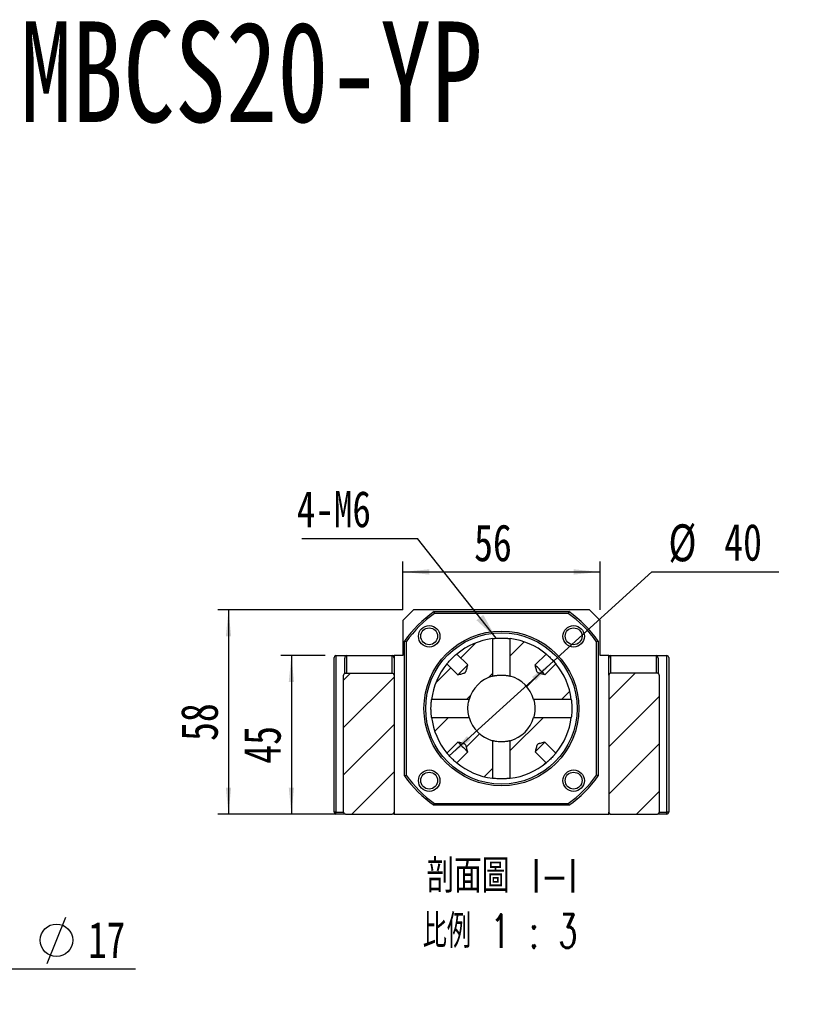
# Model space of a CAD drawing. Header units: millimetres. Extents: x 45 to 288, y 20 to 196.
# Tile 3 of 8: x 111 to 185, y 102 to 196. Entities that reach past the tile are written whole.
import ezdxf

# ---------------------------------------------------------------- set-up
doc = ezdxf.new("R2010")
doc.units = ezdxf.units.MM
doc.layers.add('FORMAT', color=7, linetype='Continuous')
doc.styles.add('SLDTEXTSTYLE0', font='TXT', dxfattribs={"width": 0.75})
doc.styles.add('SLDTEXTSTYLE1', font='TXT', dxfattribs={"width": 0.75, "bigfont": 'bigfont'})
doc.styles.add('SLDTEXTSTYLE3', font='TXT', dxfattribs={"width": 0.666667})
doc.styles.add('SLDTEXTSTYLE4', font='TXT', dxfattribs={"width": 0.65625, "bigfont": 'bigfont'})
doc.dimstyles.new('SLDDIMSTYLE2', dxfattribs={"dimtxt": 3.5, "dimasz": 2.5, "dimexe": 0, "dimexo": 0.0625, "dimgap": 0.875, "dimtad": 1, "dimlfac": 3, "dimrnd": 1e-09, "dimzin": 12, "dimdsep": 46, "dimtxsty": 'SLDTEXTSTYLE0', "dimsah": 1, "dimcen": 0.09, "dimadec": 0, "dimazin": 3, "dimtfac": 1, "dimtofl": 0, "dimtmove": 0, "dimatfit": 3, "dimfxl": 1, "dimfrac": 2, "dimtolj": 1, "dimtzin": 12, "dimarcsym": 0})
doc.dimstyles.new('SLDDIMSTYLE4', dxfattribs={"dimtxt": 0.18, "dimasz": 2.5, "dimexe": 0, "dimexo": 0.0625, "dimgap": 0, "dimtad": 0, "dimtih": 1, "dimtoh": 1, "dimdec": 0, "dimrnd": 1e-09, "dimzin": 0, "dimdsep": 46, "dimtxsty": 'Standard', "dimsah": 1, "dimcen": 0.09, "dimadec": 0, "dimazin": 0, "dimtfac": 2.5, "dimtdec": 0, "dimtofl": 0, "dimtmove": 0, "dimatfit": 3, "dimfxl": 1, "dimfrac": 2, "dimtolj": 1, "dimtzin": 0, "dimarcsym": 0})
doc.dimstyles.new('SLDDIMSTYLE5', dxfattribs={"dimtxt": 3.5, "dimasz": 2.5, "dimexe": 0, "dimexo": 0.0625, "dimgap": 0.875, "dimtad": 0, "dimtih": 1, "dimtoh": 1, "dimlfac": 3, "dimrnd": 1e-09, "dimzin": 12, "dimdsep": 46, "dimtxsty": 'SLDTEXTSTYLE0', "dimsah": 1, "dimcen": 0, "dimadec": 0, "dimazin": 3, "dimtfac": 1, "dimtmove": 0, "dimatfit": 3, "dimfxl": 1, "dimfrac": 2, "dimtolj": 1, "dimtzin": 12, "dimarcsym": 0})

# ---------------------------------------------------------------- blocks, each defined once
blk = doc.blocks.new('SW_SYMBOL_HOLE_DIAM')
at = {"layer": 'FORMAT', "color": 0}
blk.add_line((300, 0), (700, 1000), dxfattribs=at)
blk.add_circle((500, 500), 350, dxfattribs=at)
blk = doc.blocks.new('SW_SYMBOL_HOLE_SPOT')
at = {"layer": 'FORMAT', "color": 0}
for p, q in [((0, 875), (0, 75)), ((1600, 75), (1600, 875)), ((0, 75), (1600, 75))]:
    blk.add_line(p, q, dxfattribs=at)
blk = doc.blocks.new('SW_NOTE_0')
at = {"layer": 'FORMAT', "color": 0}
blk.add_line((45.484, 0), (0, 0), dxfattribs=at)
at = {"layer": 'FORMAT', "color": 0, "xscale": 0.0043935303, "yscale": 0.0043935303, "zscale": 0.0043935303}
for name, p in [('SW_SYMBOL_HOLE_DIAM', (5.812, 0.532)), ('SW_SYMBOL_HOLE_DIAM', (35.817, 0.532)), ('SW_SYMBOL_HOLE_SPOT', (26.526, 0.532))]:
    blk.add_blockref(name, p, dxfattribs=at)
at = {"layer": 'FORMAT', "color": 0, "attachment_point": 1}
for s, insert, char_height, style in [('11\\M+18AD1\\M+190FA', (11.004, 4.489), 3.43958, 'SLDTEXTSTYLE1'), ('4 -', (0.48, 4.489), 3.4396, 'SLDTEXTSTYLE3'), ('17', (41.009, 4.489), 3.4396, 'SLDTEXTSTYLE0')]:
    blk.add_mtext(s, dxfattribs=dict(at, insert=insert, char_height=char_height, style=style))
blk = doc.blocks.new('_D_7')
at = {"layer": 'FORMAT', "color": 7}
for p, q in [((140.392, 135.457), (136.179, 135.457)), ((137.179, 135.457), (137.179, 120.457)), ((141.297, 120.457), (136.179, 120.457))]:
    blk.add_line(p, q, dxfattribs=at)
for points in [[(137.179, 135.457), (136.929, 132.957), (137.429, 132.957)], [(137.179, 120.457), (137.429, 122.957), (136.929, 122.957)]]:
    blk.add_solid(points, dxfattribs=at)
at = {"layer": 'FORMAT', "color": 7, "insert": (132.667, 125.222), "char_height": 3.5, "attachment_point": 1, "rotation": 90, "style": 'SLDTEXTSTYLE0'}
blk.add_mtext('45', dxfattribs=at)
blk = doc.blocks.new('_D_8')
at = {"layer": 'FORMAT', "color": 7}
for p, q in [((147.726, 139.79), (130.226, 139.79)), ((131.226, 139.79), (131.226, 120.457)), ((141.297, 120.457), (130.226, 120.457))]:
    blk.add_line(p, q, dxfattribs=at)
for points in [[(131.226, 139.79), (130.976, 137.29), (131.476, 137.29)], [(131.226, 120.457), (131.476, 122.957), (130.976, 122.957)]]:
    blk.add_solid(points, dxfattribs=at)
at = {"layer": 'FORMAT', "color": 7, "insert": (126.714, 127.378), "char_height": 3.5, "attachment_point": 1, "rotation": 90, "style": 'SLDTEXTSTYLE0'}
blk.add_mtext('58', dxfattribs=at)
blk = doc.blocks.new('_D_9')
at = {"layer": 'FORMAT', "color": 7}
for p, q in [((147.726, 139.79), (147.726, 144.387)), ((166.392, 139.79), (166.392, 144.387)), ((147.726, 143.387), (166.392, 143.387))]:
    blk.add_line(p, q, dxfattribs=at)
for points in [[(147.726, 143.387), (150.226, 143.137), (150.226, 143.637)], [(166.392, 143.387), (163.892, 143.637), (163.892, 143.137)]]:
    blk.add_solid(points, dxfattribs=at)
at = {"layer": 'FORMAT', "color": 7, "insert": (154.473, 147.899), "char_height": 3.5, "attachment_point": 1, "style": 'SLDTEXTSTYLE0'}
blk.add_mtext('56', dxfattribs=at)
blk = doc.blocks.new('_D_10')
at = {"layer": 'FORMAT', "color": 7}
for p, q in [((161.992, 134.941), (171.282, 143.387)), ((171.282, 143.387), (183.32, 143.387)), ((152.126, 125.972), (161.992, 134.941))]:
    blk.add_line(p, q, dxfattribs=at)
for points in [[(161.992, 134.941), (159.974, 133.445), (160.31, 133.075)], [(152.126, 125.972), (154.144, 127.469), (153.808, 127.839)]]:
    blk.add_solid(points, dxfattribs=at)
at = {"layer": 'FORMAT', "color": 7, "char_height": 3.5, "attachment_point": 1, "style": 'SLDTEXTSTYLE0'}
for s, insert in [('%%c', (172.869, 147.899)), ('40', (178.148, 147.952))]:
    blk.add_mtext(s, dxfattribs=dict(at, insert=insert))
blk = doc.blocks.new('SW_NOTE_2')
at = {"layer": 'FORMAT', "color": 0, "char_height": 3.175, "attachment_point": 2}
for s, insert, style in [('\\M+19655\\M+196CA\\M+19AA4 I-I', (8.632, 4.093), 'SLDTEXTSTYLE1'), ('\\M+194E4\\M+197E1 1 : 3', (8.457, -1.141), 'SLDTEXTSTYLE4')]:
    blk.add_mtext(s, dxfattribs=dict(at, insert=insert, style=style))
blk = doc.blocks.new('SW_NOTE_3')
at = {"layer": 'FORMAT', "color": 0}
blk.add_line((-10.95, 0), (0, 0), dxfattribs=at)
at = {"layer": 'FORMAT', "color": 0, "insert": (-11.423, 4.499), "char_height": 3.4396, "attachment_point": 1, "style": 'SLDTEXTSTYLE0'}
blk.add_mtext('4-M6', dxfattribs=at)

msp = doc.modelspace()

# ---------------------------------------------------------------- hatches: boundary and pattern name
at = {"layer": 'FORMAT', "linetype": 'Continuous', "lineweight": 18}
h = msp.add_hatch(dxfattribs=at)
h.set_pattern_fill('ANSI31', color=256, style=0)
edge = h.paths.add_edge_path(flags=0)
edge.add_line((152.9399, 133.6446), (151.9023, 134.6823))
edge.add_arc((157.0589, 130.4569), 6.6667, 140.668368, 172.730424)
edge.add_line((150.4458, 131.3005), (154.0066, 131.3005))
edge.add_arc((157.0589, 130.4569), 3.1667, 105.449895, 164.550105, ccw=False)
edge.add_line((156.2153, 133.5091), (156.2153, 137.0699))
edge.add_arc((157.0589, 130.4569), 6.6667, 97.269576, 129.331632)
edge.add_line((152.8335, 135.6135), (153.8711, 134.5759))
edge.add_spline(control_points=[(153.8711, 134.5759), (153.8331, 134.4269), (153.7956, 134.2778), (153.7536, 134.1299), (153.733, 134.0575), (153.7148, 133.9828), (153.6781, 133.917), (153.6689, 133.9004), (153.6578, 133.8847), (153.6445, 133.8713), (153.636, 133.8628), (153.6266, 133.8552), (153.6166, 133.8485), (153.5862, 133.828), (153.5513, 133.8147), (153.5167, 133.8026), (153.4304, 133.7723), (153.3417, 133.7494), (153.2533, 133.7259), (153.149, 133.6981), (153.0445, 133.6713), (152.9399, 133.6446)], knot_values=[0.0012908, 0.0012908, 0.0012908, 0.0012908, 0.0026742, 0.0026742, 0.0026742, 0.0033532, 0.0033532, 0.0033532, 0.0035228, 0.0035228, 0.0035228, 0.0036295, 0.0036295, 0.0036295, 0.0039589, 0.0039589, 0.0039589, 0.0047781, 0.0047781, 0.0047781, 0.0057446, 0.0057446, 0.0057446, 0.0057446], weights=[1, 1, 1, 1, 1, 1, 1, 1, 1, 1, 1, 1, 1, 1, 1, 1, 1, 1, 1, 1, 1, 1], degree=3, periodic=0)
h = msp.add_hatch(dxfattribs=at)
h.set_pattern_fill('ANSI31', color=256, style=0)
edge = h.paths.add_edge_path(flags=0)
edge.add_spline(control_points=[(161.1779, 133.6446), (161.1338, 133.6559), (161.0897, 133.6672), (161.0456, 133.6786), (160.9454, 133.7044), (160.8453, 133.7303), (160.7457, 133.7583), (160.693, 133.7731), (160.6404, 133.7881), (160.589, 133.8069), (160.5605, 133.8173), (160.532, 133.8289), (160.5063, 133.8451), (160.4878, 133.8569), (160.4708, 133.8719), (160.4575, 133.8894), (160.4385, 133.9143), (160.4255, 133.9436), (160.4142, 133.9729), (160.3612, 134.1101), (160.3295, 134.2546), (160.2926, 134.397), (160.2772, 134.4566), (160.2619, 134.5162), (160.2467, 134.5759)], knot_values=[0.00137, 0.00137, 0.00137, 0.00137, 0.0017797, 0.0017797, 0.0017797, 0.0027106, 0.0027106, 0.0027106, 0.0032029, 0.0032029, 0.0032029, 0.003477, 0.003477, 0.003477, 0.0036763, 0.0036763, 0.0036763, 0.0039605, 0.0039605, 0.0039605, 0.0052902, 0.0052902, 0.0052902, 0.0058467, 0.0058467, 0.0058467, 0.0058467], weights=[1, 1, 1, 1, 1, 1, 1, 1, 1, 1, 1, 1, 1, 1, 1, 1, 1, 1, 1, 1, 1, 1, 1, 1, 1], degree=3, periodic=0)
edge.add_line((160.2467, 134.5759), (161.2843, 135.6135))
edge.add_arc((157.0589, 130.4569), 6.6667, 50.668368, 82.730424)
edge.add_line((157.9025, 137.0699), (157.9025, 133.5091))
edge.add_arc((157.0589, 130.4569), 3.1667, 15.449895, 74.550105, ccw=False)
edge.add_line((160.1111, 131.3005), (163.672, 131.3005))
edge.add_arc((157.0589, 130.4569), 6.6667, 7.269576, 39.331632)
edge.add_line((162.2155, 134.6823), (161.1779, 133.6446))
h = msp.add_hatch(dxfattribs=at)
h.set_pattern_fill('ANSI31', color=256, style=0)
edge = h.paths.add_edge_path(flags=0)
edge.add_line((146.8922, 120.6235), (146.8922, 133.6235))
edge.add_arc((146.7255, 133.6235), 0.1667, 0, 90)
edge.add_line((146.7255, 133.7902), (142.2975, 133.7902))
edge.add_spline(control_points=[(142.2975, 133.7902), (142.2921, 133.7902), (142.2866, 133.7899), (142.2813, 133.7895), (142.2617, 133.7876), (142.2421, 133.7824), (142.2242, 133.7742), (142.2064, 133.766), (142.1897, 133.7546), (142.1757, 133.7409), (142.1619, 133.7274), (142.1503, 133.7113), (142.142, 133.694), (142.1339, 133.6771), (142.1287, 133.6586), (142.1268, 133.64), (142.1262, 133.6346), (142.1259, 133.629), (142.1259, 133.6235)], knot_values=[0.0001288, 0.0001288, 0.0001288, 0.0001288, 0.0001771, 0.0001771, 0.0001771, 0.0003541, 0.0003541, 0.0003541, 0.0005309, 0.0005309, 0.0005309, 0.0007042, 0.0007042, 0.0007042, 0.0008724, 0.0008724, 0.0008724, 0.0009215, 0.0009215, 0.0009215, 0.0009215], weights=[1, 1, 1, 1, 1, 1, 1, 1, 1, 1, 1, 1, 1, 1, 1, 1, 1, 1, 1], degree=3, periodic=0)
edge.add_line((142.1259, 133.6235), (142.1259, 120.6235))
edge.add_spline(control_points=[(142.1259, 120.6235), (142.1259, 120.6086), (142.128, 120.5936), (142.1321, 120.5793), (142.137, 120.5618), (142.145, 120.545), (142.1554, 120.5302), (142.1659, 120.5151), (142.1791, 120.5016), (142.194, 120.4907), (142.2092, 120.4795), (142.2265, 120.4707), (142.2445, 120.465), (142.2615, 120.4596), (142.2796, 120.4569), (142.2975, 120.4569)], knot_values=[0.0022485, 0.0022485, 0.0022485, 0.0022485, 0.0023824, 0.0023824, 0.0023824, 0.0025454, 0.0025454, 0.0025454, 0.0027109, 0.0027109, 0.0027109, 0.0028809, 0.0028809, 0.0028809, 0.0030415, 0.0030415, 0.0030415, 0.0030415], weights=[1, 1, 1, 1, 1, 1, 1, 1, 1, 1, 1, 1, 1, 1, 1, 1], degree=3, periodic=0)
edge.add_line((142.2975, 120.4569), (146.7255, 120.4569))
edge.add_arc((146.7255, 120.6235), 0.1667, 270, 360)
h = msp.add_hatch(dxfattribs=at)
h.set_pattern_fill('ANSI31', color=256, style=0)
edge = h.paths.add_edge_path(flags=0)
edge.add_line((171.8203, 133.7902), (167.3922, 133.7902))
edge.add_arc((167.3922, 133.6235), 0.1667, 90, 180)
edge.add_line((167.2255, 133.6235), (167.2255, 120.6235))
edge.add_arc((167.3922, 120.6235), 0.1667, 180, 270)
edge.add_line((167.3922, 120.4569), (171.8203, 120.4569))
edge.add_spline(control_points=[(171.8203, 120.4569), (171.8273, 120.4569), (171.8342, 120.4573), (171.8412, 120.4581), (171.8607, 120.4604), (171.8801, 120.4662), (171.8978, 120.4749), (171.9154, 120.4835), (171.9317, 120.4954), (171.9453, 120.5095), (171.9587, 120.5233), (171.9698, 120.5396), (171.9777, 120.5572), (171.9825, 120.568), (171.9862, 120.5794), (171.9885, 120.591), (171.9907, 120.6017), (171.9919, 120.6126), (171.9919, 120.6235)], knot_values=[0.0024758, 0.0024758, 0.0024758, 0.0024758, 0.0025381, 0.0025381, 0.0025381, 0.0027154, 0.0027154, 0.0027154, 0.0028921, 0.0028921, 0.0028921, 0.0030651, 0.0030651, 0.0030651, 0.0031708, 0.0031708, 0.0031708, 0.0032687, 0.0032687, 0.0032687, 0.0032687], weights=[1, 1, 1, 1, 1, 1, 1, 1, 1, 1, 1, 1, 1, 1, 1, 1, 1, 1, 1], degree=3, periodic=0)
edge.add_line((171.9919, 120.6235), (171.9919, 133.6235))
edge.add_spline(control_points=[(171.9919, 133.6235), (171.9919, 133.6236), (171.9919, 133.6236), (171.9919, 133.6237), (171.9918, 133.6346), (171.9907, 133.6455), (171.9885, 133.6561), (171.9848, 133.6742), (171.9779, 133.6918), (171.9684, 133.7077), (171.9589, 133.7235), (171.9465, 133.7378), (171.9324, 133.7497), (171.918, 133.7618), (171.9013, 133.7715), (171.8838, 133.7783), (171.8658, 133.7853), (171.8464, 133.7893), (171.8271, 133.7901), (171.8248, 133.7902), (171.8226, 133.7902), (171.8203, 133.7902)], knot_values=[0.0030729, 0.0030729, 0.0030729, 0.0030729, 0.0030734, 0.0030734, 0.0030734, 0.0031701, 0.0031701, 0.0031701, 0.0033362, 0.0033362, 0.0033362, 0.0035021, 0.0035021, 0.0035021, 0.0036712, 0.0036712, 0.0036712, 0.003845, 0.003845, 0.003845, 0.0038651, 0.0038651, 0.0038651, 0.0038651], weights=[1, 1, 1, 1, 1, 1, 1, 1, 1, 1, 1, 1, 1, 1, 1, 1, 1, 1, 1, 1, 1, 1], degree=3, periodic=0)
h = msp.add_hatch(dxfattribs=at)
h.set_pattern_fill('ANSI31', color=256, style=0)
edge = h.paths.add_edge_path(flags=0)
edge.add_line((151.9023, 126.2315), (152.9399, 127.2691))
edge.add_spline(control_points=[(152.9399, 127.2691), (152.9995, 127.2539), (153.0592, 127.2386), (153.1188, 127.2231), (153.2611, 127.1862), (153.4057, 127.1546), (153.5429, 127.1016), (153.5721, 127.0903), (153.6014, 127.0773), (153.6264, 127.0582), (153.6438, 127.0449), (153.6588, 127.028), (153.6706, 127.0094), (153.6869, 126.9838), (153.6985, 126.9553), (153.7089, 126.9268), (153.7276, 126.8754), (153.7427, 126.8227), (153.7575, 126.7701), (153.7855, 126.6705), (153.8114, 126.5703), (153.8372, 126.4702), (153.8486, 126.4261), (153.8599, 126.382), (153.8711, 126.3379)], knot_values=[0.0047191, 0.0047191, 0.0047191, 0.0047191, 0.0052731, 0.0052731, 0.0052731, 0.006597, 0.006597, 0.006597, 0.0068799, 0.0068799, 0.0068799, 0.0070784, 0.0070784, 0.0070784, 0.0073512, 0.0073512, 0.0073512, 0.0078413, 0.0078413, 0.0078413, 0.0087681, 0.0087681, 0.0087681, 0.0091761, 0.0091761, 0.0091761, 0.0091761], weights=[1, 1, 1, 1, 1, 1, 1, 1, 1, 1, 1, 1, 1, 1, 1, 1, 1, 1, 1, 1, 1, 1, 1, 1, 1], degree=3, periodic=0)
edge.add_line((153.8711, 126.3379), (152.8335, 125.3003))
edge.add_arc((157.0589, 130.4569), 6.6667, 230.668368, 262.730424)
edge.add_line((156.2153, 123.8438), (156.2153, 127.4046))
edge.add_arc((157.0589, 130.4569), 3.1667, 195.449895, 254.550105, ccw=False)
edge.add_line((154.0066, 129.6133), (150.4458, 129.6133))
edge.add_arc((157.0589, 130.4569), 6.6667, 187.269576, 219.331632)
h = msp.add_hatch(dxfattribs=at)
h.set_pattern_fill('ANSI31', color=256, style=0)
edge = h.paths.add_edge_path(flags=0)
edge.add_spline(control_points=[(160.2467, 126.3379), (160.2619, 126.3975), (160.2772, 126.4571), (160.2926, 126.5167), (160.3295, 126.6591), (160.3612, 126.8036), (160.4142, 126.9408), (160.4255, 126.9701), (160.4385, 126.9994), (160.4575, 127.0243), (160.4708, 127.0418), (160.4878, 127.0568), (160.5063, 127.0686), (160.532, 127.0849), (160.5605, 127.0964), (160.589, 127.1069), (160.6404, 127.1256), (160.693, 127.1407), (160.7457, 127.1555), (160.8453, 127.1834), (160.9454, 127.2093), (161.0456, 127.2352), (161.0897, 127.2465), (161.1338, 127.2578), (161.1779, 127.2691)], knot_values=[0.0047191, 0.0047191, 0.0047191, 0.0047191, 0.0052731, 0.0052731, 0.0052731, 0.006597, 0.006597, 0.006597, 0.0068799, 0.0068799, 0.0068799, 0.0070784, 0.0070784, 0.0070784, 0.0073512, 0.0073512, 0.0073512, 0.0078413, 0.0078413, 0.0078413, 0.0087681, 0.0087681, 0.0087681, 0.0091761, 0.0091761, 0.0091761, 0.0091761], weights=[1, 1, 1, 1, 1, 1, 1, 1, 1, 1, 1, 1, 1, 1, 1, 1, 1, 1, 1, 1, 1, 1, 1, 1, 1], degree=3, periodic=0)
edge.add_line((161.1779, 127.2691), (162.2155, 126.2315))
edge.add_arc((157.0589, 130.4569), 6.6667, 320.668368, 352.730424)
edge.add_line((163.672, 129.6133), (160.1111, 129.6133))
edge.add_arc((157.0589, 130.4569), 3.1667, 285.449895, 344.550105, ccw=False)
edge.add_line((157.9025, 127.4046), (157.9025, 123.8438))
edge.add_arc((157.0589, 130.4569), 6.6667, 277.269576, 309.331632)
edge.add_line((161.2843, 125.3003), (160.2467, 126.3379))

# ---------------------------------------------------------------- linework, layer by layer
at = {"color": 7, "linetype": 'Continuous', "lineweight": 25}
for p, q in [((148.7255, 139.7902), (147.7255, 138.7902)), ((165.3922, 139.7902), (148.7255, 139.7902)), ((150.6818, 139.6235), (163.4359, 139.6235)), ((163.3834, 139.4569), (150.7343, 139.4569)), ((166.3922, 138.7902), (165.3922, 139.7902)), ((147.7255, 138.7902), (147.7255, 135.4569)), ((166.3922, 135.4569), (166.3922, 138.7902)), ((147.8922, 124.0798), (147.8922, 136.8339)), ((148.0589, 136.7814), (148.0589, 124.1323)), ((156.2153, 137.0699), (156.2153, 133.5091)), ((157.9025, 133.5091), (157.9025, 137.0699)), ((166.0589, 124.1323), (166.0589, 136.7814)), ((166.2255, 136.8339), (166.2255, 124.0798)), ((141.2255, 120.6235), (141.2255, 135.2902)), ((141.3922, 135.4569), (142.3922, 135.4569)), ((141.3922, 135.4569), (141.3922, 120.6235)), ((142.2255, 133.7746), (142.2255, 135.2212)), ((142.3922, 135.4569), (142.3922, 133.7902)), ((142.3922, 135.4569), (146.7255, 135.4569)), ((146.7255, 133.7902), (146.7255, 135.4569)), ((146.7255, 135.4569), (146.8922, 135.4569)), ((146.8922, 135.4569), (146.8922, 135.2212)), ((147.7255, 135.4569), (146.8922, 135.4569)), ((146.8922, 135.2212), (146.8922, 133.6235)), ((153.8711, 134.5759), (152.8335, 135.6135)), ((161.2843, 135.6135), (160.2467, 134.5759)), ((167.2255, 135.4569), (166.3922, 135.4569)), ((167.2255, 135.4569), (167.3922, 135.4569)), ((167.2255, 135.2212), (167.2255, 135.4569)), ((167.2255, 133.6235), (167.2255, 135.2212)), ((167.3922, 135.4569), (167.3922, 133.7902)), ((167.3922, 135.4569), (171.7255, 135.4569)), ((171.7255, 133.7902), (171.7255, 135.4569)), ((171.7255, 135.4569), (172.7255, 135.4569)), ((171.8922, 135.2212), (171.8922, 133.7734)), ((172.7255, 120.6235), (172.7255, 135.4569)), ((172.8922, 135.2902), (172.8922, 120.6235)), ((151.9023, 134.6823), (152.9399, 133.6446)), ((161.1779, 133.6446), (162.2155, 134.6823)), ((142.1259, 120.6235), (142.1259, 133.6235)), ((142.2975, 133.7902), (146.7255, 133.7902)), ((146.8922, 133.6235), (146.8922, 120.6235)), ((167.2255, 133.6235), (167.2255, 120.6235)), ((171.8203, 133.7902), (167.3922, 133.7902)), ((171.9919, 133.6235), (171.9919, 120.6235)), ((154.0066, 131.3005), (150.4458, 131.3005)), ((163.672, 131.3005), (160.1111, 131.3005)), ((150.4458, 129.6133), (154.0066, 129.6133)), ((160.1111, 129.6133), (163.672, 129.6133)), ((152.9399, 127.2691), (151.9023, 126.2315)), ((156.2153, 127.4046), (156.2153, 123.8438)), ((157.9025, 123.8438), (157.9025, 127.4046)), ((162.2155, 126.2315), (161.1779, 127.2691)), ((152.8335, 125.3003), (153.8711, 126.3379)), ((160.2467, 126.3379), (161.2843, 125.3003)), ((163.4359, 121.2902), (150.6818, 121.2902)), ((150.7343, 121.4569), (163.3834, 121.4569)), ((141.3922, 120.6235), (141.2255, 120.6235)), ((141.3922, 120.4569), (141.3922, 120.6235)), ((142.2975, 120.4569), (141.3922, 120.4569)), ((142.2975, 120.4569), (146.7255, 120.4569)), ((146.8922, 120.4569), (146.7255, 120.4569)), ((146.8922, 120.6235), (146.8922, 120.4569)), ((146.8922, 120.4569), (167.2255, 120.4569)), ((167.2255, 120.4569), (167.2255, 120.6235)), ((167.3922, 120.4569), (167.2255, 120.4569)), ((167.3922, 120.4569), (171.8203, 120.4569)), ((172.7255, 120.4569), (171.8203, 120.4569)), ((172.8922, 120.6235), (172.7255, 120.6235)), ((172.7255, 120.4569), (172.7255, 120.6235))]:
    msp.add_line(p, q, dxfattribs=at)
at = {"color": 8, "linetype": 'Continuous', "lineweight": 25}
for p, q in [((141.3922, 120.6235), (142.1259, 120.6235)), ((171.9919, 120.6235), (172.7255, 120.6235))]:
    msp.add_line(p, q, dxfattribs=at)
at = {"color": 7, "linetype": 'Continuous', "lineweight": 25, "flags": 128}
for points in [[(153.8711, 134.5759), (153.8442, 134.549), (153.7967, 134.5014), (153.7307, 134.4354), (153.6494, 134.3541), (153.5566, 134.2613), (153.4567, 134.1614), (153.3543, 134.0591), (153.2544, 133.9592), (153.1616, 133.8664), (153.0803, 133.785), (153.0143, 133.7191), (152.9668, 133.6715), (152.9399, 133.6446)], [(161.1779, 133.6446), (161.151, 133.6715), (161.1035, 133.7191), (161.0375, 133.785), (160.9562, 133.8664), (160.8634, 133.9592), (160.7634, 134.0591), (160.6611, 134.1614), (160.5612, 134.2613), (160.4684, 134.3541), (160.3871, 134.4354), (160.3211, 134.5014), (160.2735, 134.549), (160.2467, 134.5759)], [(152.9399, 127.2691), (152.9668, 127.2422), (153.0143, 127.1947), (153.0803, 127.1287), (153.1616, 127.0474), (153.2544, 126.9546), (153.3543, 126.8546), (153.4567, 126.7523), (153.5566, 126.6524), (153.6494, 126.5596), (153.7307, 126.4783), (153.7967, 126.4123), (153.8442, 126.3647), (153.8711, 126.3379)], [(160.2467, 126.3379), (160.2735, 126.3647), (160.3211, 126.4123), (160.3871, 126.4783), (160.4684, 126.5596), (160.5612, 126.6524), (160.6611, 126.7523), (160.7634, 126.8546), (160.8634, 126.9546), (160.9562, 127.0474), (161.0375, 127.1287), (161.1035, 127.1947), (161.151, 127.2422), (161.1779, 127.2691)]]:
    msp.add_lwpolyline(points, dxfattribs=at)
at = {"color": 7, "linetype": 'Continuous', "lineweight": 25}
for centre, radius in [((150.2235, 137.2922), 1.0167), ((150.2235, 137.2922), 0.8), ((163.8942, 137.2922), 1.0167), ((163.8942, 137.2922), 0.8), ((157.0589, 130.4569), 7.3333), ((157.0589, 130.4569), 7.1667), ((150.2235, 123.6215), 1.0167), ((150.2235, 123.6215), 0.8), ((163.8942, 123.6215), 1.0167), ((163.8942, 123.6215), 0.8)]:
    msp.add_circle(centre, radius, dxfattribs=at)
for centre, radius, start, end in [((157.0589, 130.4569), 11.1667, 124.82546, 145.17454), ((157.0589, 130.4569), 11, 125.096801, 144.903199), ((157.0589, 130.4569), 11, 35.096801, 54.903199), ((157.0589, 130.4569), 11.1667, 34.82546, 55.17454), ((157.0589, 130.4569), 6.6667, 97.269576, 129.331632), ((157.0589, 130.4569), 6.6667, 50.668368, 82.730424), ((141.3922, 135.2902), 0.1667, 90, 180), ((172.7255, 135.2902), 0.1667, 0, 90), ((157.0589, 130.4569), 6.6667, 140.668368, 172.730424), ((157.0589, 130.4569), 6.6667, 7.269576, 39.331632), ((146.7255, 133.6235), 0.1667, 0, 90), ((157.0589, 130.4569), 3.1667, 105.449895, 164.550105), ((157.0589, 130.4569), 3.1667, 15.449895, 74.550105), ((167.3922, 133.6235), 0.1667, 90, 180), ((157.0589, 130.4569), 6.6667, 187.269576, 219.331632), ((157.0589, 130.4569), 3.1667, 195.449895, 254.550105), ((157.0589, 130.4569), 3.1667, 285.449895, 344.550105), ((157.0589, 130.4569), 6.6667, 320.668368, 352.730424), ((157.0589, 130.4569), 6.6667, 230.668368, 262.730424), ((157.0589, 130.4569), 6.6667, 277.269576, 309.331632), ((157.0589, 130.4569), 11.1667, 214.82546, 235.17454), ((157.0589, 130.4569), 11, 215.096801, 234.903199), ((157.0589, 130.4569), 11, 305.096801, 324.903199), ((157.0589, 130.4569), 11.1667, 304.82546, 325.17454), ((141.3922, 120.6235), 0.1667, 180, 270), ((146.7255, 120.6235), 0.1667, 270, 0), ((167.3922, 120.6235), 0.1667, 180, 270), ((172.7255, 120.6235), 0.1667, 270, 0)]:
    msp.add_arc(centre, radius, start, end, dxfattribs=at)
for centre, start_param, end_param in [((142.3922, 135.2212), 3.1415927, 4.712389), ((146.7255, 135.2212), 1.5707963, 3.1415927), ((167.3922, 135.2212), 3.1415927, 4.712389), ((171.7255, 135.2212), 1.5707963, 3.1415927)]:
    msp.add_ellipse(centre, major_axis=(0, -0.2357), ratio=0.7071068, start_param=start_param, end_param=end_param, dxfattribs=at)
for points in [[(150.6818, 139.6235), (150.6993, 139.568), (150.7168, 139.5124), (150.7343, 139.4569)], [(163.4359, 139.6235), (163.4185, 139.568), (163.401, 139.5124), (163.3834, 139.4569)], [(148.0589, 136.7814), (148.0033, 136.799), (147.9478, 136.8165), (147.8922, 136.8339)], [(166.2255, 136.8339), (166.17, 136.8165), (166.1144, 136.799), (166.0589, 136.7814)], [(147.8922, 124.0798), (147.9478, 124.0972), (148.0033, 124.1147), (148.0589, 124.1323)], [(166.2255, 124.0798), (166.17, 124.0972), (166.1144, 124.1147), (166.0589, 124.1323)], [(150.6818, 121.2902), (150.6993, 121.3458), (150.7168, 121.4013), (150.7343, 121.4569)], [(163.4359, 121.2902), (163.4185, 121.3458), (163.401, 121.4013), (163.3834, 121.4569)]]:
    msp.add_open_spline(points, degree=3, dxfattribs=at)
for points, knots in [([(156.2153, 137.0699), (156.2278, 137.0715), (156.2593, 137.0756), (156.3544, 137.0864), (156.4192, 137.0932), (156.5718, 137.1062), (156.6616, 137.1124), (156.8048, 137.1189), (156.8547, 137.1206), (156.9561, 137.1229), (157.0074, 137.1235), (157.111, 137.1235), (157.162, 137.1229), (157.2625, 137.1206), (157.3122, 137.1189), (157.4086, 137.1145), (157.4545, 137.1119), (157.5419, 137.1062), (157.5838, 137.1029), (157.6606, 137.0964), (157.6956, 137.0931), (157.7587, 137.0868), (157.7871, 137.0837), (157.8348, 137.0783), (157.8544, 137.0759), (157.8851, 137.0721), (157.8962, 137.0707), (157.9025, 137.0699)], [0, 0, 0, 0, 0.125, 0.125, 0.25, 0.25, 0.375, 0.375, 0.4375, 0.4375, 0.5, 0.5, 0.5625, 0.5625, 0.625, 0.625, 0.6875, 0.6875, 0.75, 0.75, 0.8125, 0.8125, 0.875, 0.875, 0.9375, 0.9375, 1, 1, 1, 1]), ([(151.9023, 134.6823), (151.9062, 134.687), (151.9124, 134.6946), (151.9288, 134.7145), (151.9391, 134.7268), (151.9639, 134.7564), (151.9784, 134.7736), (152.0108, 134.8114), (152.0288, 134.8322), (152.0882, 134.8998), (152.1338, 134.9505), (152.235, 135.059), (152.2887, 135.1148), (152.4009, 135.2269), (152.4566, 135.2807), (152.5652, 135.382), (152.6159, 135.4275), (152.6836, 135.487), (152.7043, 135.5049), (152.7421, 135.5373), (152.7593, 135.5518), (152.7889, 135.5766), (152.8013, 135.5869), (152.8212, 135.6033), (152.8287, 135.6095), (152.8335, 135.6135)], [0, 0, 0, 0, 0.0625, 0.0625, 0.125, 0.125, 0.1875, 0.1875, 0.25, 0.25, 0.375, 0.375, 0.5, 0.5, 0.625, 0.625, 0.75, 0.75, 0.8125, 0.8125, 0.875, 0.875, 0.9375, 0.9375, 1, 1, 1, 1]), ([(161.2843, 135.6135), (161.289, 135.6096), (161.2966, 135.6034), (161.3165, 135.5869), (161.3289, 135.5766), (161.3584, 135.5518), (161.3756, 135.5373), (161.4134, 135.5049), (161.4342, 135.487), (161.5019, 135.4276), (161.5525, 135.382), (161.6611, 135.2808), (161.7168, 135.227), (161.829, 135.1149), (161.8827, 135.0591), (161.984, 134.9506), (162.0296, 134.8999), (162.089, 134.8322), (162.1069, 134.8114), (162.1393, 134.7736), (162.1538, 134.7564), (162.1786, 134.7269), (162.1889, 134.7145), (162.2054, 134.6946), (162.2116, 134.687), (162.2155, 134.6823)], [0, 0, 0, 0, 0.0625, 0.0625, 0.125, 0.125, 0.1875, 0.1875, 0.25, 0.25, 0.375, 0.375, 0.5, 0.5, 0.625, 0.625, 0.75, 0.75, 0.8125, 0.8125, 0.875, 0.875, 0.9375, 0.9375, 1, 1, 1, 1]), ([(152.9399, 133.6446), (153.0604, 133.6754), (153.1808, 133.7062), (153.3608, 133.7549), (153.4208, 133.7713), (153.5096, 133.7998), (153.5391, 133.8098), (153.5959, 133.8347), (153.6237, 133.8501), (153.6676, 133.8949), (153.6826, 133.9228), (153.707, 133.9797), (153.7169, 134.0089), (153.745, 134.0972), (153.7614, 134.157), (153.8099, 134.3361), (153.8405, 134.456), (153.8711, 134.5759)], [0, 0, 0, 0, 0.25, 0.25, 0.375, 0.375, 0.4375, 0.4375, 0.5, 0.5, 0.5625, 0.5625, 0.625, 0.625, 0.75, 0.75, 1, 1, 1, 1]), ([(161.1779, 133.6446), (161.0574, 133.6754), (160.9369, 133.7062), (160.7568, 133.7549), (160.6969, 133.7714), (160.6081, 133.7998), (160.5785, 133.8099), (160.5217, 133.8348), (160.494, 133.8503), (160.4507, 133.8943), (160.4355, 133.9222), (160.411, 133.979), (160.401, 134.0085), (160.3728, 134.097), (160.3564, 134.1567), (160.3079, 134.3359), (160.2773, 134.4559), (160.2467, 134.5759)], [0, 0, 0, 0, 0.25, 0.25, 0.375, 0.375, 0.4375, 0.4375, 0.5, 0.5, 0.5625, 0.5625, 0.625, 0.625, 0.75, 0.75, 1, 1, 1, 1]), ([(142.2975, 133.7902), (142.2533, 133.7902), (142.2093, 133.7731), (142.1449, 133.7114), (142.1259, 133.6677), (142.1259, 133.6235)], [0, 0, 0, 0, 0.5, 0.5, 1, 1, 1, 1]), ([(156.2153, 133.5091), (156.2279, 133.5126), (156.2594, 133.5214), (156.3309, 133.5388), (156.3591, 133.5454), (156.4223, 133.5591), (156.4572, 133.5661), (156.5335, 133.5799), (156.5754, 133.5867), (156.6628, 133.599), (156.7085, 133.6045), (156.8044, 133.6137), (156.8547, 133.6173), (156.9559, 133.6223), (157.0072, 133.6235), (157.1112, 133.6235), (157.1624, 133.6222), (157.2632, 133.6173), (157.3131, 133.6137), (157.4095, 133.6044), (157.4553, 133.5989), (157.5426, 133.5867), (157.5844, 133.5799), (157.6608, 133.566), (157.6957, 133.559), (157.7587, 133.5454), (157.787, 133.5388), (157.8346, 133.5271), (157.8542, 133.5221), (157.8851, 133.5139), (157.8962, 133.5108), (157.9025, 133.5091)], [0, 0, 0, 0, 0.125, 0.125, 0.1875, 0.1875, 0.25, 0.25, 0.3125, 0.3125, 0.375, 0.375, 0.4375, 0.4375, 0.5, 0.5, 0.5625, 0.5625, 0.625, 0.625, 0.6875, 0.6875, 0.75, 0.75, 0.8125, 0.8125, 0.875, 0.875, 0.9375, 0.9375, 1, 1, 1, 1]), ([(171.9919, 133.6235), (171.9919, 133.6682), (171.9726, 133.7116), (171.9087, 133.7728), (171.8647, 133.7902), (171.8203, 133.7902)], [0, 0, 0, 0, 0.5, 0.5, 1, 1, 1, 1]), ([(150.4458, 129.6133), (150.445, 129.6196), (150.4436, 129.6305), (150.4399, 129.6611), (150.4375, 129.681), (150.432, 129.729), (150.429, 129.7568), (150.4226, 129.8199), (150.4193, 129.8556), (150.4128, 129.9324), (150.4096, 129.9735), (150.4038, 130.0611), (150.4012, 130.108), (150.3968, 130.2038), (150.3951, 130.253), (150.3928, 130.354), (150.3922, 130.4059), (150.3922, 130.5083), (150.3928, 130.5592), (150.3951, 130.6605), (150.3969, 130.7105), (150.4034, 130.8538), (150.4096, 130.9436), (150.4225, 131.0964), (150.4294, 131.1613), (150.4375, 131.2327), (150.4399, 131.2526), (150.4436, 131.2834), (150.445, 131.2942), (150.4458, 131.3005)], [0, 0, 0, 0, 0.0625, 0.0625, 0.125, 0.125, 0.1875, 0.1875, 0.25, 0.25, 0.3125, 0.3125, 0.375, 0.375, 0.4375, 0.4375, 0.5, 0.5, 0.5625, 0.5625, 0.625, 0.625, 0.75, 0.75, 0.875, 0.875, 0.9375, 0.9375, 1, 1, 1, 1]), ([(154.0066, 129.6133), (154.0049, 129.6196), (154.0019, 129.6306), (153.9938, 129.6612), (153.9886, 129.6813), (153.9769, 129.7292), (153.9704, 129.7569), (153.9568, 129.82), (153.9496, 129.8556), (153.9358, 129.932), (153.9291, 129.9729), (153.9168, 130.0606), (153.9112, 130.1073), (153.902, 130.2029), (153.8984, 130.2522), (153.8935, 130.3538), (153.8922, 130.4057), (153.8922, 130.5596), (153.8975, 130.6634), (153.9158, 130.8546), (153.929, 130.9441), (153.9496, 131.0585), (153.9568, 131.094), (153.9705, 131.1572), (153.9769, 131.1849), (153.9886, 131.2325), (153.9938, 131.2526), (154.0019, 131.2833), (154.0049, 131.2941), (154.0066, 131.3005)], [0, 0, 0, 0, 0.0625, 0.0625, 0.125, 0.125, 0.1875, 0.1875, 0.25, 0.25, 0.3125, 0.3125, 0.375, 0.375, 0.4375, 0.4375, 0.5, 0.5, 0.625, 0.625, 0.75, 0.75, 0.8125, 0.8125, 0.875, 0.875, 0.9375, 0.9375, 1, 1, 1, 1]), ([(160.1111, 131.3005), (160.1129, 131.2941), (160.1159, 131.2832), (160.124, 131.2525), (160.1292, 131.2325), (160.1409, 131.1846), (160.1474, 131.1568), (160.161, 131.0938), (160.1682, 131.0581), (160.182, 130.9818), (160.1887, 130.9408), (160.201, 130.8532), (160.2066, 130.8064), (160.2157, 130.7108), (160.2193, 130.6615), (160.2243, 130.5599), (160.2256, 130.508), (160.2255, 130.3541), (160.2203, 130.2503), (160.2019, 130.0591), (160.1888, 129.9696), (160.1681, 129.8552), (160.161, 129.8197), (160.1473, 129.7566), (160.1408, 129.7289), (160.1292, 129.6812), (160.124, 129.6611), (160.1158, 129.6304), (160.1129, 129.6196), (160.1111, 129.6133)], [0, 0, 0, 0, 0.0625, 0.0625, 0.125, 0.125, 0.1875, 0.1875, 0.25, 0.25, 0.3125, 0.3125, 0.375, 0.375, 0.4375, 0.4375, 0.5, 0.5, 0.625, 0.625, 0.75, 0.75, 0.8125, 0.8125, 0.875, 0.875, 0.9375, 0.9375, 1, 1, 1, 1]), ([(163.672, 131.3005), (163.6728, 131.2941), (163.6742, 131.2832), (163.6779, 131.2526), (163.6803, 131.2327), (163.6857, 131.1847), (163.6888, 131.1569), (163.6951, 131.0938), (163.6985, 131.0581), (163.705, 130.9813), (163.7082, 130.9402), (163.7139, 130.8526), (163.7166, 130.8057), (163.7209, 130.7099), (163.7226, 130.6607), (163.7249, 130.5597), (163.7256, 130.5078), (163.7255, 130.4054), (163.725, 130.3545), (163.7226, 130.2532), (163.7209, 130.2032), (163.7144, 130.0599), (163.7082, 129.9701), (163.6952, 129.8173), (163.6884, 129.7524), (163.6803, 129.6811), (163.6779, 129.6611), (163.6741, 129.6303), (163.6728, 129.6195), (163.672, 129.6133)], [0, 0, 0, 0, 0.0625, 0.0625, 0.125, 0.125, 0.1875, 0.1875, 0.25, 0.25, 0.3125, 0.3125, 0.375, 0.375, 0.4375, 0.4375, 0.5, 0.5, 0.5625, 0.5625, 0.625, 0.625, 0.75, 0.75, 0.875, 0.875, 0.9375, 0.9375, 1, 1, 1, 1]), ([(153.8711, 126.3379), (153.8404, 126.4584), (153.8096, 126.5788), (153.7608, 126.7589), (153.7444, 126.8189), (153.7159, 126.9077), (153.7059, 126.9372), (153.681, 126.994), (153.6655, 127.0218), (153.6215, 127.0651), (153.5935, 127.0802), (153.5367, 127.1048), (153.5072, 127.1148), (153.4187, 127.143), (153.3591, 127.1593), (153.1798, 127.2078), (153.0599, 127.2385), (152.9399, 127.2691)], [0, 0, 0, 0, 0.25, 0.25, 0.375, 0.375, 0.4375, 0.4375, 0.5, 0.5, 0.5625, 0.5625, 0.625, 0.625, 0.75, 0.75, 1, 1, 1, 1]), ([(157.9025, 127.4046), (157.8961, 127.4029), (157.8852, 127.3999), (157.8545, 127.3917), (157.8345, 127.3865), (157.7866, 127.3748), (157.7588, 127.3684), (157.6958, 127.3547), (157.6601, 127.3476), (157.5838, 127.3338), (157.5428, 127.3271), (157.4552, 127.3148), (157.4084, 127.3092), (157.3128, 127.3), (157.2636, 127.2964), (157.162, 127.2915), (157.11, 127.2902), (156.9561, 127.2902), (156.8523, 127.2955), (156.6612, 127.3138), (156.5716, 127.327), (156.4573, 127.3476), (156.4217, 127.3548), (156.3586, 127.3684), (156.3309, 127.3749), (156.2832, 127.3866), (156.2632, 127.3918), (156.2325, 127.3999), (156.2216, 127.4029), (156.2153, 127.4046)], [0, 0, 0, 0, 0.0625, 0.0625, 0.125, 0.125, 0.1875, 0.1875, 0.25, 0.25, 0.3125, 0.3125, 0.375, 0.375, 0.4375, 0.4375, 0.5, 0.5, 0.625, 0.625, 0.75, 0.75, 0.8125, 0.8125, 0.875, 0.875, 0.9375, 0.9375, 1, 1, 1, 1]), ([(161.1779, 127.2691), (161.0574, 127.2383), (160.9369, 127.2075), (160.7568, 127.1588), (160.6969, 127.1424), (160.6081, 127.1139), (160.5785, 127.1039), (160.5217, 127.0789), (160.494, 127.0635), (160.4507, 127.0194), (160.4355, 126.9915), (160.411, 126.9347), (160.401, 126.9052), (160.3728, 126.8167), (160.3564, 126.757), (160.3079, 126.5778), (160.2773, 126.4578), (160.2467, 126.3379)], [0, 0, 0, 0, 0.25, 0.25, 0.375, 0.375, 0.4375, 0.4375, 0.5, 0.5, 0.5625, 0.5625, 0.625, 0.625, 0.75, 0.75, 1, 1, 1, 1]), ([(152.8335, 125.3003), (152.8287, 125.3042), (152.8212, 125.3104), (152.8013, 125.3268), (152.7889, 125.3371), (152.7593, 125.3619), (152.7421, 125.3764), (152.7043, 125.4088), (152.6836, 125.4267), (152.6159, 125.4862), (152.5652, 125.5317), (152.4567, 125.633), (152.401, 125.6867), (152.2888, 125.7988), (152.2351, 125.8546), (152.1338, 125.9632), (152.0882, 126.0138), (152.0288, 126.0816), (152.0108, 126.1023), (151.9785, 126.1401), (151.9639, 126.1573), (151.9391, 126.1869), (151.9288, 126.1992), (151.9124, 126.2191), (151.9062, 126.2267), (151.9023, 126.2315)], [0, 0, 0, 0, 0.0625, 0.0625, 0.125, 0.125, 0.1875, 0.1875, 0.25, 0.25, 0.375, 0.375, 0.5, 0.5, 0.625, 0.625, 0.75, 0.75, 0.8125, 0.8125, 0.875, 0.875, 0.9375, 0.9375, 1, 1, 1, 1]), ([(162.2155, 126.2315), (162.2116, 126.2267), (162.2054, 126.2192), (162.1889, 126.1993), (162.1787, 126.1869), (162.1539, 126.1573), (162.1393, 126.1401), (162.1069, 126.1023), (162.089, 126.0816), (162.0296, 126.0139), (161.984, 125.9632), (161.8828, 125.8547), (161.829, 125.7989), (161.7169, 125.6868), (161.6612, 125.6331), (161.5526, 125.5318), (161.5019, 125.4862), (161.4342, 125.4268), (161.4134, 125.4088), (161.3756, 125.3764), (161.3584, 125.3619), (161.3289, 125.3371), (161.3165, 125.3268), (161.2966, 125.3104), (161.2891, 125.3042), (161.2843, 125.3003)], [0, 0, 0, 0, 0.0625, 0.0625, 0.125, 0.125, 0.1875, 0.1875, 0.25, 0.25, 0.375, 0.375, 0.5, 0.5, 0.625, 0.625, 0.75, 0.75, 0.8125, 0.8125, 0.875, 0.875, 0.9375, 0.9375, 1, 1, 1, 1]), ([(157.9025, 123.8438), (157.8961, 123.843), (157.8852, 123.8416), (157.8547, 123.8378), (157.8348, 123.8355), (157.7867, 123.83), (157.7589, 123.827), (157.6958, 123.8206), (157.6601, 123.8173), (157.5833, 123.8107), (157.5422, 123.8076), (157.4546, 123.8018), (157.4077, 123.7992), (157.3119, 123.7948), (157.2628, 123.7931), (157.1618, 123.7908), (157.1098, 123.7902), (157.0075, 123.7902), (156.9565, 123.7908), (156.8552, 123.7931), (156.8052, 123.7949), (156.662, 123.8013), (156.5721, 123.8076), (156.4193, 123.8205), (156.3545, 123.8273), (156.2831, 123.8354), (156.2632, 123.8378), (156.2324, 123.8416), (156.2216, 123.843), (156.2153, 123.8438)], [0, 0, 0, 0, 0.0625, 0.0625, 0.125, 0.125, 0.1875, 0.1875, 0.25, 0.25, 0.3125, 0.3125, 0.375, 0.375, 0.4375, 0.4375, 0.5, 0.5, 0.5625, 0.5625, 0.625, 0.625, 0.75, 0.75, 0.875, 0.875, 0.9375, 0.9375, 1, 1, 1, 1]), ([(142.1259, 120.6235), (142.1259, 120.5792), (142.1452, 120.5354), (142.2089, 120.4744), (142.253, 120.4569), (142.2975, 120.4569)], [0, 0, 0, 0, 0.5, 0.5, 1, 1, 1, 1]), ([(171.8203, 120.4569), (171.8644, 120.4569), (171.9085, 120.4741), (171.9727, 120.5354), (171.9919, 120.5795), (171.9919, 120.6235)], [0, 0, 0, 0, 0.5, 0.5, 1, 1, 1, 1])]:
    msp.add_open_spline(points, degree=3, knots=knots, dxfattribs=at)

# ---------------------------------------------------------------- block references
at = {"layer": 'FORMAT', "color": 7}
for name, p in [('SW_NOTE_3', (149.1097, 146.5648)), ('SW_NOTE_0', (76.9297, 105.7719))]:
    msp.add_blockref(name, p, dxfattribs=at)
at = {"layer": 'FORMAT'}
msp.add_blockref('SW_NOTE_2', (148.4629, 112.1003), dxfattribs=at)

# ---------------------------------------------------------------- texts
at = {"layer": 'FORMAT', "color": 7, "insert": (111.5444, 195.5203), "char_height": 9.525, "attachment_point": 1, "style": 'SLDTEXTSTYLE0'}
msp.add_mtext('MBCS20-YP', dxfattribs=at)

# ---------------------------------------------------------------- dimensions: what is measured, and where the dimension line sits
at = {"layer": 'FORMAT', "color": 7}
dim = msp.add_linear_dim(base=(166.3922, 143.3868), p1=(147.7255, 138.7902), p2=(166.3922, 138.7902), dimstyle='SLDDIMSTYLE2', dxfattribs=at)
dim.commit()
dim.dimension.update_dxf_attribs({"geometry": '_D_9', "text_midpoint": (157.0589, 143.3868), "dimtype": 160})
dim = msp.add_diameter_dim_2p(p1=(161.9918, 134.9413), p2=(152.1259, 125.9724), dimstyle='SLDDIMSTYLE5', dxfattribs=at)
dim.commit()
dim.dimension.update_dxf_attribs({"geometry": '_D_10', "text_midpoint": (178.0947, 146.1916), "dimtype": 163})
for base, p1, picture, middle in [((131.2255, 120.4569), (148.7255, 139.7902), '_D_8', (131.2255, 129.964)), ((137.1786, 120.4569), (141.3922, 135.4569), '_D_7', (137.1786, 127.8086))]:
    dim = msp.add_linear_dim(base=base, p1=p1, p2=(142.2975, 120.4569), angle=90, dimstyle='SLDDIMSTYLE2', dxfattribs=at)
    dim.commit()
    dim.dimension.update_dxf_attribs({"geometry": picture, "text_midpoint": middle, "dimtype": 160})

# ---------------------------------------------------------------- leaders
msp.add_leader([(156.5661, 137.1053), (149.1097, 146.5648)], dimstyle='SLDDIMSTYLE4', dxfattribs=at)

doc.saveas('drawing.dxf')
